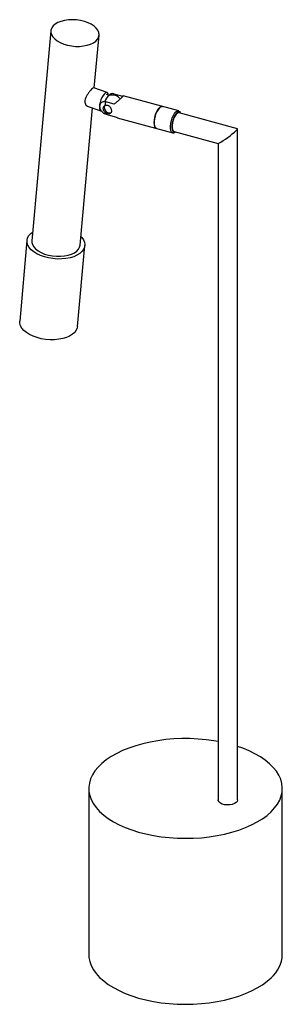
# Paper-space layout '_Trimétrica' of a CAD drawing. Header units: millimetres. Extents: x -46 to 90, y -37 to 472.
import ezdxf

# ---------------------------------------------------------------- set-up
doc = ezdxf.new("R2010")
doc.units = ezdxf.units.MM

psp = doc.layouts.new('_Trimétrica')

# ---------------------------------------------------------------- linework, layer by layer
at = {"color": 7, "linetype": 'Continuous', "lineweight": 25}
for p, q in [((-29.59, 466.11), (-39.43, 357.67)), ((-7.16, 436.61), (-4.69, 463.85)), ((-0.49, 434.25), (-7.42, 436.7)), ((0.75, 432.75), (-0.83, 433.31)), ((2.98, 433.6), (7.41, 432.4)), ((7.41, 432.03), (7.41, 432.4)), ((36.47, 424.73), (7.73, 432.54)), ((-10.75, 427.27), (-3.83, 424.82)), ((3.21, 428.3), (-1.22, 429.5)), ((-14.53, 355.41), (-8.09, 426.33)), ((-1.22, 423.09), (3.21, 421.89)), ((66.88, 415.59), (36.69, 423.79)), ((37.44, 423.59), (37.3, 423.9)), ((3.21, 421.89), (4.67, 421.29)), ((4.66, 421.25), (33.4, 413.44)), ((24.84, 415.79), (25, 415.73)), ((34.07, 414.14), (56.94, 407.93)), ((34.54, 413.74), (34.82, 413.94)), ((66.91, 68.89), (66.91, 415.55)), ((56.91, 407.94), (56.91, 68.89)), ((-41.92, 357.89), (-45.7, 316.19)), ((-15.82, 313.48), (-12.04, 355.18)), ((-9.98, 74.84), (-9.98, -10.88)), ((90.02, -10.88), (90.02, 74.84))]:
    psp.add_line(p, q, dxfattribs=at)
at = {"color": 7, "linetype": 'Continuous', "lineweight": 25, "flags": 128}
for points in [[(-22.97, 459.3), (-21.03, 458.72), (-18.97, 458.32), (-16.86, 458.11), (-14.76, 458.1), (-12.72, 458.29), (-10.82, 458.67), (-9.09, 459.24), (-7.6, 459.96), (-6.38, 460.84), (-5.47, 461.83), (-4.9, 462.91), (-4.68, 464.05), (-4.82, 465.22), (-5.31, 466.38), (-6.14, 467.5), (-7.29, 468.55), (-8.72, 469.49), (-10.39, 470.31), (-12.26, 470.97), (-14.27, 471.46), (-16.36, 471.76), (-18.48, 471.87), (-20.55, 471.78), (-22.53, 471.5), (-24.35, 471.02), (-25.96, 470.37), (-27.33, 469.57), (-28.39, 468.64), (-29.14, 467.6), (-29.54, 466.48), (-29.58, 465.32), (-29.26, 464.15), (-28.6, 463.01), (-27.6, 461.92), (-26.31, 460.92), (-24.75, 460.04), (-22.97, 459.3)], [(0.18, 432.95), (0.03, 433.65), (-0.3, 434.14), (-0.75, 434.28), (-1.32, 434.08), (-1.95, 433.54), (-2.59, 432.7), (-3.2, 431.63), (-3.74, 430.4), (-4.15, 429.11), (-4.42, 427.85), (-4.53, 426.72), (-4.45, 425.79), (-4.21, 425.14), (-3.82, 424.82), (-3.54, 424.79)], [(-1.77, 427.52), (-1.9, 427.3), (-2.07, 426.53), (-1.9, 425.66), (-1.42, 424.83), (-0.7, 424.17), (0.14, 423.78), (0.99, 423.72), (1.6, 423.92)], [(23.8, 418.71), (23.89, 420.04), (24.14, 421.45), (24.54, 422.86), (25.07, 424.18), (25.69, 425.32), (26.36, 426.21), (27.04, 426.8), (27.69, 427.04), (28.07, 427.02)], [(28.07, 427.02), (27.94, 427.04), (27.32, 426.94), (26.64, 426.49), (25.96, 425.72), (25.31, 424.67), (24.74, 423.42), (24.29, 422.04), (23.97, 420.61), (23.82, 419.24), (23.83, 418), (24.02, 416.97), (24.36, 416.21), (24.84, 415.79)], [(33.24, 413.5), (32.76, 413.93), (32.42, 414.68), (32.23, 415.71), (32.22, 416.95), (32.37, 418.33), (32.69, 419.75), (33.15, 421.13), (33.72, 422.39), (34.36, 423.43), (35.04, 424.21), (35.72, 424.66), (36.34, 424.76), (36.88, 424.5), (37.3, 423.91), (37.3, 423.9)], [(37.42, 423.59), (37.38, 423.66), (36.92, 424.08), (36.36, 424.14), (35.74, 423.86), (35.09, 423.24), (34.45, 422.33), (33.88, 421.19), (33.42, 419.9), (33.08, 418.54), (32.91, 417.22), (32.9, 416.01), (33.06, 415.01), (33.37, 414.27), (33.83, 413.86), (33.83, 413.86)], [(36.69, 423.79), (36.45, 423.82), (35.85, 423.63), (35.22, 423.09), (34.6, 422.24), (34.03, 421.16), (33.57, 419.91), (33.24, 418.59), (33.06, 417.3), (33.06, 416.13), (33.24, 415.17), (33.57, 414.5), (34.03, 414.15), (34.07, 414.14)], [(25, 415.73), (24.54, 416), (24.14, 416.62), (23.89, 417.54), (23.8, 418.71)], [(33.83, 413.86), (34.39, 413.79), (34.8, 413.94)], [(66.33, 414.84), (66.67, 415.19), (66.86, 415.44), (66.91, 415.57), (66.88, 415.59)], [(-14.12, 359.92), (-13.65, 359.42), (-12.77, 358.2), (-12.22, 356.95), (-12.02, 355.68), (-12.17, 354.43), (-12.67, 353.24), (-13.5, 352.12), (-14.65, 351.1), (-16.09, 350.21), (-17.78, 349.47), (-19.69, 348.9), (-21.77, 348.5), (-23.97, 348.3), (-26.24, 348.28), (-28.53, 348.46), (-30.78, 348.83), (-32.94, 349.38), (-34.97, 350.1), (-36.8, 350.97), (-38.41, 351.97), (-39.75, 353.07), (-40.79, 354.26), (-41.5, 355.5), (-41.88, 356.77), (-41.9, 358.02), (-41.58, 359.25), (-40.91, 360.41), (-39.92, 361.48), (-39.02, 362.18)], [(-39.43, 357.67), (-39.42, 356.88), (-39.1, 355.72), (-38.44, 354.57), (-37.44, 353.48), (-36.15, 352.48), (-34.59, 351.6), (-32.81, 350.86)], [(-32.81, 350.86), (-30.86, 350.28), (-28.81, 349.88), (-26.7, 349.67), (-24.6, 349.67), (-22.56, 349.85), (-20.66, 350.24), (-18.93, 350.8), (-17.44, 351.53), (-16.22, 352.4), (-15.31, 353.39), (-14.74, 354.47), (-14.53, 355.41)], [(-15.82, 313.48), (-15.95, 312.73), (-16.45, 311.53), (-17.28, 310.41), (-18.43, 309.4), (-19.87, 308.51), (-21.56, 307.77), (-23.47, 307.19), (-25.55, 306.8), (-27.75, 306.59), (-30.02, 306.58), (-32.31, 306.76), (-34.56, 307.13), (-36.73, 307.67), (-38.75, 308.39), (-40.59, 309.26), (-42.19, 310.26), (-43.53, 311.36), (-44.57, 312.55), (-45.29, 313.79), (-45.66, 315.06), (-45.7, 316.19)], [(56.91, 99.08), (54.65, 99.46), (50.6, 100.01), (46.47, 100.38), (42.3, 100.57), (38.12, 100.57), (33.94, 100.4), (29.81, 100.05), (25.75, 99.52), (21.79, 98.82), (17.96, 97.95), (14.28, 96.92), (10.78, 95.73), (7.49, 94.4), (4.43, 92.93), (1.61, 91.33), (-0.93, 89.62), (-3.19, 87.8), (-5.14, 85.89), (-6.78, 83.91), (-8.09, 81.86), (-9.06, 79.76), (-9.69, 77.63), (-9.97, 75.48), (-9.9, 73.32), (-9.47, 71.18), (-8.71, 69.06), (-7.59, 66.98), (-6.15, 64.95), (-4.38, 63), (-2.3, 61.13), (0.08, 59.35), (2.73, 57.68), (5.65, 56.14), (8.81, 54.72), (12.19, 53.45), (15.76, 52.32), (19.51, 51.36), (23.39, 50.55), (27.4, 49.92), (31.49, 49.47), (35.64, 49.19), (39.83, 49.09), (44.01, 49.17), (48.17, 49.43), (52.27, 49.87), (56.28, 50.49), (60.18, 51.28), (63.94, 52.23), (67.53, 53.34), (70.92, 54.6), (74.1, 56), (77.05, 57.54), (79.73, 59.19), (82.13, 60.96), (84.24, 62.82), (84.24, 62.82)], [(84.24, 62.82), (86.04, 64.77), (87.51, 66.79), (88.65, 68.86), (89.45, 70.98), (89.91, 73.13), (90.01, 75.28), (89.76, 77.43), (89.17, 79.57), (88.23, 81.67), (86.95, 83.72), (85.34, 85.72), (83.41, 87.63), (81.18, 89.46), (78.67, 91.18), (75.88, 92.79), (72.83, 94.27), (69.56, 95.62), (66.91, 96.55)], [(66.91, 68.89), (66.91, 68.87), (66.71, 68.18), (66.16, 67.54), (65.29, 67), (64.18, 66.6), (62.89, 66.37), (61.53, 66.32), (60.2, 66.47), (59, 66.8), (58.01, 67.28), (57.31, 67.88), (56.95, 68.56), (56.91, 68.89)], [(-9.98, -10.88), (-9.9, -12.39), (-9.47, -14.54), (-8.71, -16.66), (-7.59, -18.74), (-6.15, -20.76), (-4.38, -22.72), (-2.3, -24.59), (0.08, -26.37), (2.73, -28.03), (5.65, -29.58), (8.81, -31), (12.19, -32.27), (15.76, -33.39), (19.51, -34.36), (23.39, -35.16), (27.4, -35.79), (31.49, -36.25), (35.64, -36.53), (39.83, -36.63), (44.01, -36.55), (48.17, -36.28), (52.27, -35.84), (56.28, -35.23), (60.18, -34.44), (63.94, -33.49), (67.53, -32.38), (70.92, -31.12), (74.1, -29.72), (77.05, -28.18), (79.73, -26.52), (82.13, -24.76), (84.24, -22.89)]]:
    psp.add_lwpolyline(points, dxfattribs=at)
at = {"color": 7, "linetype": 'Continuous', "lineweight": 25}
for centre, radius, start, end in [((3.59, 428.18), 5.44, 124.6244, 165.1619), ((2.24, 427.97), 5, 36.2298, 110.4067), ((12.53, 425.18), 14.4, 162.5554, 170.6236), ((0.93, 424.68), 2.67, 191.5767, 216.4983), ((33.67, 414.84), 1.4, 252.364, 308.5886), ((35.38, 447.04), 44.67, 298.8632, 313.8663), ((73.02, -10.1), 17.02, 311.2536, 357.3872)]:
    psp.add_arc(centre, radius, start, end, dxfattribs=at)
for points, knots in [([(-7.44, 436.63), (-7.48, 436.66), (-7.6, 436.75), (-8.09, 436.35), (-8.9, 435.56), (-9.85, 434.45), (-10.82, 433.12), (-11.62, 431.66), (-11.96, 430.56), (-12.02, 430.03), (-12.03, 429.93)], [0, 0, 0, 0, 0.076663, 0.233045, 0.379217, 0.520979, 0.669066, 0.826282, 0.969206, 1, 1, 1, 1]), ([(2.98, 433.6), (2.89, 433.62), (2.47, 433.72), (1.75, 433.71), (0.97, 433.42), (0.63, 433.03), (0.48, 432.84)], [0, 0, 0, 0, 0.0969774, 0.4095093, 0.7245941, 1, 1, 1, 1]), ([(7.41, 432.4), (7.53, 432.47), (7.63, 432.52), (7.73, 432.54), (7.75, 432.54), (7.78, 432.53), (7.78, 432.51), (7.76, 432.45), (7.74, 432.42), (7.68, 432.32), (7.64, 432.27), (7.46, 432.07), (7.3, 431.89), (6.97, 431.57), (6.85, 431.46), (6.59, 431.21), (6.45, 431.08), (6.15, 430.81), (5.99, 430.67), (5.67, 430.39), (5.5, 430.24), (5.16, 429.95), (4.98, 429.8), (4.63, 429.5), (4.45, 429.35), (3.92, 428.9), (3.56, 428.59), (3.21, 428.3)], [0, 0, 0, 0, 0.125, 0.125, 0.1875, 0.1875, 0.25, 0.25, 0.3125, 0.3125, 0.375, 0.375, 0.5, 0.5, 0.5625, 0.5625, 0.625, 0.625, 0.6875, 0.6875, 0.75, 0.75, 0.8125, 0.8125, 0.875, 0.875, 1, 1, 1, 1]), ([(-12.03, 429.93), (-12.02, 429.5), (-12.01, 428.64), (-11.5, 427.69), (-11, 427.42), (-10.74, 427.29)], [0, 0, 0, 0, 0.335735, 0.670786, 1, 1, 1, 1]), ([(-1.22, 423.09), (-1.42, 423.15), (-1.63, 423.23), (-2.04, 423.42), (-2.23, 423.54), (-2.61, 423.82), (-2.79, 423.97), (-3.12, 424.3), (-3.27, 424.48), (-3.55, 424.86), (-3.67, 425.06), (-3.88, 425.46), (-3.96, 425.67), (-4.17, 426.3), (-4.24, 426.72), (-4.24, 427.53), (-4.17, 427.91), (-3.96, 428.42), (-3.87, 428.58), (-3.66, 428.87), (-3.54, 429), (-3.27, 429.23), (-3.12, 429.32), (-2.79, 429.47), (-2.61, 429.53), (-2.23, 429.6), (-2.04, 429.61), (-1.63, 429.59), (-1.42, 429.55), (-1.22, 429.5)], [0, 0, 0, 0, 0.0625, 0.0625, 0.125, 0.125, 0.1875, 0.1875, 0.25, 0.25, 0.3125, 0.3125, 0.375, 0.375, 0.5, 0.5, 0.625, 0.625, 0.6875, 0.6875, 0.75, 0.75, 0.8125, 0.8125, 0.875, 0.875, 0.9375, 0.9375, 1, 1, 1, 1]), ([(-1.69, 427.53), (-1.84, 427.44), (-1.97, 427.35), (-2.21, 427.13), (-2.32, 427), (-2.48, 426.73), (-2.55, 426.59), (-2.63, 426.28), (-2.66, 426.12), (-2.66, 425.79), (-2.63, 425.62), (-2.55, 425.3), (-2.48, 425.13), (-2.32, 424.82), (-2.21, 424.67), (-1.97, 424.39), (-1.84, 424.26), (-1.69, 424.14)], [0, 0, 0, 0, 0.125, 0.125, 0.25, 0.25, 0.375, 0.375, 0.5, 0.5, 0.625, 0.625, 0.75, 0.75, 0.875, 0.875, 1, 1, 1, 1]), ([(-1.69, 427.53), (-1.5, 427.63), (-1.3, 427.7), (-0.99, 427.76), (-0.88, 427.77), (-0.67, 427.78), (-0.57, 427.77), (-0.35, 427.74), (-0.25, 427.72), (-0.04, 427.65), (0.06, 427.61), (0.35, 427.46), (0.53, 427.33), (0.86, 427.01), (1.01, 426.83), (1.2, 426.54), (1.26, 426.44), (1.36, 426.23), (1.41, 426.12), (1.54, 425.79), (1.61, 425.57), (1.7, 425.13), (1.72, 424.91), (1.72, 424.61), (1.72, 424.51), (1.69, 424.33), (1.68, 424.24), (1.63, 424.08), (1.61, 424), (1.54, 423.86), (1.5, 423.79), (1.37, 423.62), (1.26, 423.52), (1.01, 423.39), (0.86, 423.34), (0.54, 423.31), (0.36, 423.31), (-0.04, 423.37), (-0.24, 423.42), (-0.88, 423.64), (-1.31, 423.86), (-1.69, 424.14)], [0, 0, 0, 0, 0.0625, 0.0625, 0.09375, 0.09375, 0.125, 0.125, 0.15625, 0.15625, 0.1875, 0.1875, 0.25, 0.25, 0.3125, 0.3125, 0.34375, 0.34375, 0.375, 0.375, 0.4375, 0.4375, 0.5, 0.5, 0.53125, 0.53125, 0.5625, 0.5625, 0.59375, 0.59375, 0.625, 0.625, 0.6875, 0.6875, 0.75, 0.75, 0.8125, 0.8125, 0.875, 0.875, 1, 1, 1, 1])]:
    psp.add_open_spline(points, degree=3, knots=knots, dxfattribs=at)

doc.saveas('drawing.dxf')
